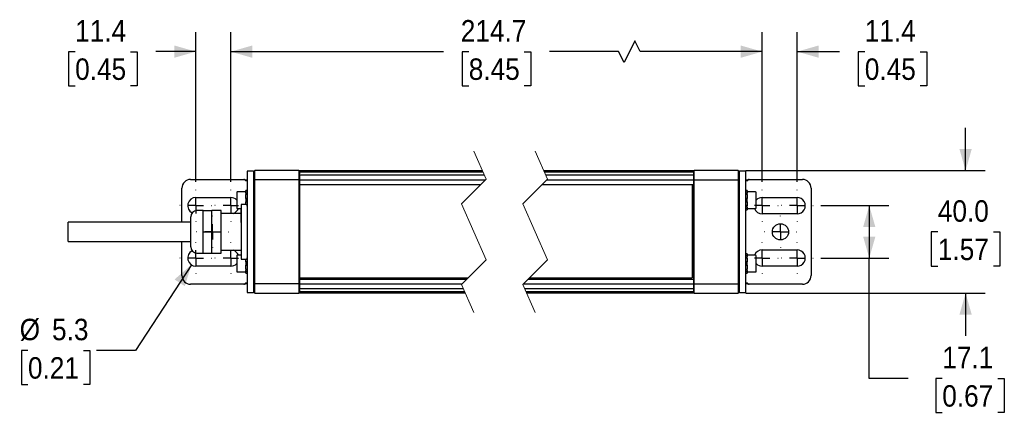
# Model space of a CAD drawing. Header units: millimetres. Extents: x 20 to 864, y 0 to 511.
# Tile 2 of 4: x 120 to 441, y 360 to 488. Entities that reach past the tile are written whole.
import ezdxf

# ---------------------------------------------------------------- set-up
doc = ezdxf.new("R2010")
doc.units = ezdxf.units.MM
doc.header["$LTSCALE"] = 2
for name, pattern in [('SLD-Center', [19.05, 15.24, -1.27, 1.27, -1.27]), ('SLD-Dashed', [5.08, 2.54, 2.54]), ('SLD-Solid', [0])]:
    doc.linetypes.add(name, pattern=pattern)
doc.layers.add('CENTER', color=40, linetype='SLD-Center')
doc.layers.add('DIMENSIONS', color=140, linetype='SLD-Solid', lineweight=25)
doc.styles.add('SLDTEXTSTYLE0', font='GOTHIC.TTF', dxfattribs={"width": 0.913})
doc.dimstyles.new('SLDDIMSTYLE1', dxfattribs={"dimtxt": 7, "dimasz": 7, "dimexe": 0, "dimexo": 0.0625, "dimgap": 1.75, "dimtad": 0, "dimtih": 1, "dimtoh": 1, "dimdec": 1, "dimrnd": 1e-09, "dimzin": 12, "dimdsep": 46, "dimtxsty": 'SLDTEXTSTYLE0', "dimsah": 1, "dimcen": 0.09, "dimadec": 0, "dimazin": 3, "dimtfac": 1, "dimtdec": 1, "dimtofl": 0, "dimtmove": 0, "dimatfit": 3, "dimfxl": 0, "dimfrac": 2, "dimtolj": 1, "dimtzin": 12, "dimarcsym": 0})
doc.dimstyles.new('SLDDIMSTYLE2', dxfattribs={"dimtxt": 7, "dimasz": 7, "dimexe": 0, "dimexo": 0.0625, "dimgap": 1.75, "dimtad": 0, "dimtih": 1, "dimtoh": 1, "dimdec": 1, "dimrnd": 1e-09, "dimzin": 12, "dimdsep": 46, "dimtxsty": 'SLDTEXTSTYLE0', "dimsah": 1, "dimcen": 0.09, "dimadec": 0, "dimazin": 3, "dimtfac": 1, "dimtdec": 1, "dimtmove": 0, "dimatfit": 0, "dimfxl": 0, "dimfrac": 2, "dimtolj": 1, "dimtzin": 12, "dimarcsym": 0})
doc.dimstyles.new('SLDDIMSTYLE4', dxfattribs={"dimtxt": 7, "dimasz": 7, "dimexe": 0, "dimexo": 0.0625, "dimgap": 1.75, "dimtad": 0, "dimtih": 1, "dimtoh": 1, "dimdec": 1, "dimrnd": 1e-09, "dimzin": 4, "dimdsep": 46, "dimtxsty": 'SLDTEXTSTYLE0', "dimsah": 1, "dimcen": 0.09, "dimadec": 0, "dimazin": 1, "dimtfac": 1, "dimtdec": 1, "dimtmove": 0, "dimatfit": 0, "dimfxl": 0, "dimfrac": 2, "dimtolj": 1, "dimtzin": 12, "dimarcsym": 0})
doc.dimstyles.new('SLDDIMSTYLE5', dxfattribs={"dimtxt": 7, "dimasz": 7, "dimexe": 0, "dimexo": 0.0625, "dimgap": 1.75, "dimtad": 0, "dimtih": 1, "dimtoh": 1, "dimdec": 1, "dimrnd": 1e-09, "dimzin": 12, "dimdsep": 46, "dimtxsty": 'SLDTEXTSTYLE0', "dimsah": 1, "dimcen": 0, "dimadec": 0, "dimazin": 3, "dimtfac": 1, "dimtdec": 1, "dimtofl": 0, "dimtmove": 0, "dimatfit": 3, "dimfxl": 0, "dimfrac": 2, "dimtolj": 1, "dimtzin": 12, "dimarcsym": 0})

# ---------------------------------------------------------------- blocks, each defined once
blk = doc.blocks.new('_D_10')
at = {"layer": 'DIMENSIONS'}
for p, q in [((189.04, 435.26), (189.04, 484.16)), ((362.38, 435.26), (362.38, 484.16)), ((320.8, 481.31), (317.3, 474.31)), ((322.55, 477.81), (320.8, 481.31)), ((189.04, 477.81), (258.39, 477.81)), ((266.66, 477.76), (264.53, 477.76)), ((264.53, 477.76), (264.53, 466.65)), ((284.76, 477.76), (286.9, 477.76)), ((286.9, 477.76), (286.9, 466.65)), ((315.55, 477.81), (293.03, 477.81)), ((317.3, 474.31), (315.55, 477.81)), ((362.38, 477.81), (322.55, 477.81)), ((264.53, 466.65), (266.66, 466.65)), ((286.9, 466.65), (284.76, 466.65))]:
    blk.add_line(p, q, dxfattribs=at)
for points in [[(189.04, 477.81), (196.04, 475.81), (196.04, 479.81)], [(362.38, 477.81), (355.38, 479.81), (355.38, 475.81)]]:
    blk.add_solid(points, dxfattribs=at)
at = {"layer": 'DIMENSIONS', "char_height": 7, "attachment_point": 1, "style": 'SLDTEXTSTYLE0'}
for s, insert in [('214.7', (264.07, 488.12)), ('8.45', (266.66, 475.59))]:
    blk.add_mtext(s, dxfattribs=dict(at, insert=insert))
blk = doc.blocks.new('_D_11')
at = {"layer": 'DIMENSIONS'}
for p, q in [((362.38, 435.26), (362.38, 484.16)), ((373.78, 435.26), (373.78, 484.16)), ((362.38, 477.81), (348.38, 477.81)), ((373.78, 477.81), (387.57, 477.81)), ((395.84, 477.76), (393.71, 477.76)), ((393.71, 477.76), (393.71, 466.65)), ((413.94, 477.76), (416.08, 477.76)), ((416.08, 477.76), (416.08, 466.65)), ((393.71, 466.65), (395.84, 466.65)), ((416.08, 466.65), (413.94, 466.65))]:
    blk.add_line(p, q, dxfattribs=at)
for points in [[(362.38, 477.81), (355.38, 479.81), (355.38, 475.81)], [(373.78, 477.81), (380.78, 475.81), (380.78, 479.81)]]:
    blk.add_solid(points, dxfattribs=at)
at = {"layer": 'DIMENSIONS', "char_height": 7, "attachment_point": 1, "style": 'SLDTEXTSTYLE0'}
for s, insert in [('11.4', (395.84, 488.12)), ('0.45', (395.84, 475.59))]:
    blk.add_mtext(s, dxfattribs=dict(at, insert=insert))
blk = doc.blocks.new('_D_12')
at = {"layer": 'DIMENSIONS'}
for p, q in [((428.72, 438.98), (428.72, 452.98)), ((357.05, 438.98), (435.07, 438.98)), ((419.67, 418.93), (417.54, 418.93)), ((417.54, 418.93), (417.54, 407.81)), ((437.77, 418.93), (439.91, 418.93)), ((439.91, 418.93), (439.91, 407.81)), ((417.54, 407.81), (419.67, 407.81)), ((439.91, 407.81), (437.77, 407.81)), ((357.05, 398.98), (435.07, 398.98)), ((428.72, 398.98), (428.72, 384.98))]:
    blk.add_line(p, q, dxfattribs=at)
for points in [[(428.72, 438.98), (430.72, 445.98), (426.72, 445.98)], [(428.72, 398.98), (426.72, 391.98), (430.72, 391.98)]]:
    blk.add_solid(points, dxfattribs=at)
at = {"layer": 'DIMENSIONS', "char_height": 7, "attachment_point": 1, "style": 'SLDTEXTSTYLE0'}
for s, insert in [('40.0', (419.67, 429.29)), ('1.57', (419.67, 416.76))]:
    blk.add_mtext(s, dxfattribs=dict(at, insert=insert))
blk = doc.blocks.new('_D_13')
at = {"layer": 'DIMENSIONS'}
for p, q in [((381.51, 427.53), (403.65, 427.53)), ((397.3, 427.53), (397.3, 410.43)), ((381.51, 410.43), (403.65, 410.43)), ((397.3, 371.15), (397.3, 410.43)), ((410, 371.15), (397.3, 371.15)), ((421.11, 371.09), (418.98, 371.09)), ((418.98, 371.09), (418.98, 359.98)), ((439.22, 371.09), (441.35, 371.09)), ((441.35, 371.09), (441.35, 359.98)), ((418.98, 359.98), (421.11, 359.98)), ((441.35, 359.98), (439.22, 359.98))]:
    blk.add_line(p, q, dxfattribs=at)
for points in [[(397.3, 427.53), (395.3, 420.53), (399.3, 420.53)], [(397.3, 410.43), (399.3, 417.43), (395.3, 417.43)]]:
    blk.add_solid(points, dxfattribs=at)
at = {"layer": 'DIMENSIONS', "char_height": 7, "attachment_point": 1, "style": 'SLDTEXTSTYLE0'}
for s, insert in [('17.1', (421.11, 381.46)), ('0.67', (421.11, 368.92))]:
    blk.add_mtext(s, dxfattribs=dict(at, insert=insert))
blk = doc.blocks.new('_D_14')
at = {"layer": 'DIMENSIONS'}
for p, q in [((177.64, 435.26), (177.64, 484.16)), ((189.04, 435.26), (189.04, 484.16)), ((138.27, 477.76), (136.13, 477.76)), ((136.13, 477.76), (136.13, 466.65)), ((156.37, 477.76), (158.5, 477.76)), ((158.5, 477.76), (158.5, 466.65)), ((177.64, 477.81), (164.64, 477.81)), ((189.04, 477.81), (203.04, 477.81)), ((136.13, 466.65), (138.27, 466.65)), ((158.5, 466.65), (156.37, 466.65))]:
    blk.add_line(p, q, dxfattribs=at)
for points in [[(177.64, 477.81), (170.64, 479.81), (170.64, 475.81)], [(189.04, 477.81), (196.04, 475.81), (196.04, 479.81)]]:
    blk.add_solid(points, dxfattribs=at)
at = {"layer": 'DIMENSIONS', "char_height": 7, "attachment_point": 1, "style": 'SLDTEXTSTYLE0'}
for s, insert in [('11.4', (138.27, 488.12)), ('0.45', (138.27, 475.59))]:
    blk.add_mtext(s, dxfattribs=dict(at, insert=insert))
blk = doc.blocks.new('_D_15')
at = {"layer": 'DIMENSIONS'}
for p, q in [((176.19, 408.21), (157.94, 380.23)), ((122.88, 380.23), (120.74, 380.23)), ((120.74, 380.23), (120.74, 369.12)), ((140.98, 380.23), (143.11, 380.23)), ((143.11, 380.23), (143.11, 369.12)), ((157.94, 380.23), (145.24, 380.23)), ((120.74, 369.12), (122.88, 369.12)), ((143.11, 369.12), (140.98, 369.12))]:
    blk.add_line(p, q, dxfattribs=at)
blk.add_solid([(176.19, 408.21), (170.69, 403.44), (174.04, 401.26)], dxfattribs=at)
at = {"layer": 'DIMENSIONS', "char_height": 7, "attachment_point": 1, "style": 'SLDTEXTSTYLE0'}
for s, insert in [('%%c', (120.18, 390.6)), ('5.3', (130.74, 390.6)), ('0.21', (122.88, 378.06))]:
    blk.add_mtext(s, dxfattribs=dict(at, insert=insert))
blk = doc.blocks.new('SW_CENTERMARKSYMBOL_1')
at = {"layer": 'CENTER', "color": 0}
for p, q in [((0, 5.08), (0, 5.19)), ((-5.08, 0), (-5.19, 0)), ((0, 0), (-2.54, 0)), ((0, 0), (0, 2.54)), ((0, 0), (0, -2.54)), ((0, 0), (2.54, 0)), ((5.08, 0), (5.19, 0)), ((0, -5.08), (0, -5.19))]:
    blk.add_line(p, q, dxfattribs=at)
blk = doc.blocks.new('SW_CENTERMARKSYMBOL_2')
at = {"layer": 'CENTER', "color": 0}
for p, q in [((0, 5.08), (0, 5.19)), ((-5.08, 0), (-5.19, 0)), ((0, 0), (-2.54, 0)), ((0, 0), (0, 2.54)), ((0, 0), (0, -2.54)), ((0, 0), (2.54, 0)), ((5.08, 0), (5.19, 0)), ((0, -5.08), (0, -5.19))]:
    blk.add_line(p, q, dxfattribs=at)
blk = doc.blocks.new('SW_CENTERMARKSYMBOL_3')
at = {"layer": 'CENTER', "color": 0}
for p, q in [((0, 5.08), (0, 5.19)), ((-5.08, 0), (-5.19, 0)), ((0, 0), (-2.54, 0)), ((0, 0), (0, 2.54)), ((0, 0), (0, -2.54)), ((0, 0), (2.54, 0)), ((5.08, 0), (5.19, 0)), ((0, -5.08), (0, -5.19))]:
    blk.add_line(p, q, dxfattribs=at)
blk = doc.blocks.new('SW_CENTERMARKSYMBOL_4')
at = {"layer": 'CENTER', "color": 0}
for p, q in [((0, 5.08), (0, 5.19)), ((-5.08, 0), (-5.19, 0)), ((0, 0), (-2.54, 0)), ((0, 0), (0, 2.54)), ((0, 0), (0, -2.54)), ((0, 0), (2.54, 0)), ((5.08, 0), (5.19, 0)), ((0, -5.08), (0, -5.19))]:
    blk.add_line(p, q, dxfattribs=at)
blk = doc.blocks.new('SW_CENTERMARKSYMBOL_5')
at = {"layer": 'CENTER', "color": 0}
for p, q in [((0, 5.08), (0, 5.19)), ((-5.08, 0), (-5.19, 0)), ((0, 0), (-2.54, 0)), ((0, 0), (0, 2.54)), ((0, 0), (0, -2.54)), ((0, 0), (2.54, 0)), ((5.08, 0), (5.19, 0)), ((0, -5.08), (0, -5.19))]:
    blk.add_line(p, q, dxfattribs=at)
blk = doc.blocks.new('SW_CENTERMARKSYMBOL_6')
at = {"layer": 'CENTER', "color": 0}
for p, q in [((0, 5.08), (0, 5.19)), ((-5.08, 0), (-5.19, 0)), ((0, 0), (-2.54, 0)), ((0, 0), (0, 2.54)), ((0, 0), (0, -2.54)), ((0, 0), (2.54, 0)), ((5.08, 0), (5.19, 0)), ((0, -5.08), (0, -5.19))]:
    blk.add_line(p, q, dxfattribs=at)
blk = doc.blocks.new('SW_CENTERMARKSYMBOL_7')
at = {"layer": 'CENTER', "color": 0}
for p, q in [((0, 5.08), (0, 5.19)), ((-5.08, 0), (-5.19, 0)), ((0, 0), (-2.54, 0)), ((0, 0), (0, 2.54)), ((0, 0), (0, -2.54)), ((0, 0), (2.54, 0)), ((5.08, 0), (5.19, 0)), ((0, -5.08), (0, -5.19))]:
    blk.add_line(p, q, dxfattribs=at)
blk = doc.blocks.new('SW_CENTERMARKSYMBOL_8')
at = {"layer": 'CENTER', "color": 0}
for p, q in [((0, 5.08), (0, 5.19)), ((-5.08, 0), (-5.19, 0)), ((0, 0), (-2.54, 0)), ((0, 0), (0, 2.54)), ((0, 0), (0, -2.54)), ((0, 0), (2.54, 0)), ((5.08, 0), (5.19, 0)), ((0, -5.08), (0, -5.19))]:
    blk.add_line(p, q, dxfattribs=at)
blk = doc.blocks.new('SW_CENTERMARKSYMBOL_9')
at = {"layer": 'CENTER', "color": 0}
for p, q in [((0, 5.08), (0, 5.19)), ((-5.08, 0), (-5.19, 0)), ((0, 0), (-2.54, 0)), ((0, 0), (0, 2.54)), ((0, 0), (0, -2.54)), ((0, 0), (2.54, 0)), ((5.08, 0), (5.19, 0)), ((0, -5.08), (0, -5.19))]:
    blk.add_line(p, q, dxfattribs=at)
blk = doc.blocks.new('SW_CENTERMARKSYMBOL_10')
at = {"layer": 'CENTER', "color": 0}
for p, q in [((0, 5.08), (0, 5.19)), ((-5.08, 0), (-5.19, 0)), ((0, 0), (-2.54, 0)), ((0, 0), (0, 2.54)), ((0, 0), (0, -2.54)), ((0, 0), (2.54, 0)), ((5.08, 0), (5.19, 0)), ((0, -5.08), (0, -5.19))]:
    blk.add_line(p, q, dxfattribs=at)

msp = doc.modelspace()

# ---------------------------------------------------------------- linework, layer by layer
at = {"color": 7, "linetype": 'SLD-Dashed', "lineweight": 18}
for p, q in [((268.3, 445.29), (272.3, 436.14)), ((288.3, 445.29), (292.3, 436.14)), ((272.3, 436.14), (264.3, 428.14)), ((292.3, 436.14), (284.3, 428.14)), ((264.3, 428.14), (272.3, 409.83)), ((284.3, 428.14), (292.3, 409.83)), ((272.3, 409.83), (264.3, 401.83)), ((292.3, 409.83), (284.3, 401.83)), ((264.3, 401.83), (268.3, 392.67)), ((284.3, 401.83), (288.3, 392.67))]:
    msp.add_line(p, q, dxfattribs=at)
for p, q in [((196.41, 438.78), (194.41, 438.78)), ((194.41, 438.78), (194.41, 438.5)), ((194.41, 438.5), (194.41, 433.11)), ((196.91, 438.98), (196.41, 438.48)), ((196.41, 438.78), (196.41, 438.5)), ((196.41, 438.5), (196.41, 438.48)), ((196.41, 438.48), (196.41, 437.26)), ((196.41, 437.26), (196.41, 437.18)), ((196.41, 437.18), (196.41, 435.62)), ((211.21, 438.98), (196.91, 438.98)), ((196.91, 437.72), (196.91, 438.98)), ((196.91, 437.66), (196.91, 437.72)), ((196.91, 436.1), (196.91, 437.66)), ((211.41, 438.78), (211.21, 438.98)), ((211.21, 438.98), (211.21, 437.72)), ((211.21, 437.72), (211.21, 437.66)), ((211.21, 437.66), (211.21, 436.1)), ((271.08, 438.94), (211.41, 438.94)), ((211.41, 438.94), (211.41, 438.85)), ((211.41, 438.94), (211.41, 438.94)), ((211.41, 438.85), (211.41, 438.63)), ((211.41, 438.41), (211.41, 438.63)), ((271.31, 438.41), (211.41, 438.41)), ((211.41, 438.41), (211.41, 438.4)), ((211.41, 438.4), (211.41, 438.16)), ((211.41, 438.16), (211.41, 437.93)), ((211.41, 437.93), (211.41, 437.9)), ((211.41, 437.54), (211.41, 437.9)), ((211.41, 437.46), (211.41, 437.54)), ((271.72, 437.46), (211.41, 437.46)), ((211.41, 437.46), (211.41, 437.45)), ((211.41, 437.46), (211.41, 437.46)), ((211.41, 437.45), (211.41, 435.99)), ((340.01, 438.94), (291.08, 438.94)), ((340.01, 438.41), (291.31, 438.41)), ((340.01, 437.46), (291.72, 437.46)), ((340.21, 438.98), (340.01, 438.78)), ((340.01, 438.94), (340.01, 438.85)), ((340.01, 438.94), (340.01, 438.94)), ((340.01, 438.85), (340.01, 438.63)), ((340.01, 438.63), (340.01, 438.41)), ((340.01, 438.41), (340.01, 438.4)), ((340.01, 438.4), (340.01, 438.16)), ((340.01, 438.16), (340.01, 437.93)), ((340.01, 437.93), (340.01, 437.9)), ((340.01, 437.9), (340.01, 437.54)), ((340.01, 437.54), (340.01, 437.46)), ((340.01, 437.46), (340.01, 437.45)), ((340.01, 437.46), (340.01, 437.46)), ((340.01, 437.45), (340.01, 435.99)), ((354.51, 438.98), (340.21, 438.98)), ((340.21, 437.72), (340.21, 438.98)), ((340.21, 437.66), (340.21, 437.72)), ((340.21, 436.1), (340.21, 437.66)), ((355.01, 438.48), (354.51, 438.98)), ((354.51, 438.98), (354.51, 437.72)), ((354.51, 437.72), (354.51, 437.66)), ((354.51, 437.66), (354.51, 436.1)), ((357.01, 438.78), (355.01, 438.78)), ((355.01, 438.5), (355.01, 438.78)), ((355.01, 438.48), (355.01, 438.5)), ((355.01, 437.26), (355.01, 438.48)), ((355.01, 437.18), (355.01, 437.26)), ((355.01, 435.62), (355.01, 437.18)), ((357.01, 438.5), (357.01, 438.78)), ((357.01, 433.11), (357.01, 438.5)), ((175.93, 436.08), (193.26, 436.08)), ((194.05, 435.91), (194.41, 435.8)), ((196.91, 435.98), (196.41, 435.48)), ((196.41, 435.62), (196.41, 435.48)), ((196.41, 435.48), (196.41, 435.28)), ((196.41, 435.28), (196.41, 402.68)), ((196.91, 435.98), (196.91, 436.1)), ((196.91, 435.28), (196.91, 435.98)), ((211.21, 435.98), (196.91, 435.98)), ((196.91, 402.68), (196.91, 435.28)), ((211.21, 436.1), (211.21, 435.98)), ((211.21, 435.98), (211.21, 435.28)), ((211.41, 435.78), (211.21, 435.98)), ((211.21, 435.28), (211.21, 402.68)), ((211.41, 435.99), (211.41, 435.98)), ((211.41, 435.98), (272.15, 435.98)), ((211.41, 435.98), (211.41, 435.28)), ((211.41, 435.28), (211.41, 434.73)), ((211.41, 434.73), (211.41, 434.49)), ((211.41, 434.48), (211.41, 434.49)), ((211.41, 434.48), (211.41, 403.98)), ((211.41, 434.48), (270.65, 434.48)), ((290.65, 434.48), (339.51, 434.48)), ((292.15, 435.98), (340.01, 435.98)), ((339.51, 434.48), (339.51, 403.98)), ((339.51, 434.48), (340.01, 434.48)), ((340.01, 435.99), (340.01, 435.98)), ((340.01, 435.98), (340.01, 435.28)), ((340.01, 435.78), (340.21, 435.98)), ((340.01, 435.28), (340.01, 434.73)), ((340.01, 434.73), (340.01, 434.49)), ((340.01, 434.49), (340.01, 403.48)), ((340.21, 435.98), (340.21, 436.1)), ((340.21, 435.98), (354.51, 435.98)), ((340.21, 435.28), (340.21, 435.98)), ((340.21, 402.68), (340.21, 435.28)), ((354.51, 436.1), (354.51, 435.98)), ((354.51, 435.98), (354.51, 435.28)), ((354.51, 435.98), (355.01, 435.48)), ((354.51, 435.28), (354.51, 402.68)), ((355.01, 435.48), (355.01, 435.62)), ((355.01, 435.28), (355.01, 435.48)), ((355.01, 402.68), (355.01, 435.28)), ((357.07, 435.81), (357.37, 435.91)), ((358.17, 436.08), (375.49, 436.08)), ((173.08, 422.18), (173.08, 433.23)), ((190.96, 431.77), (190.96, 426.87)), ((193.96, 432.07), (191.26, 432.07)), ((194.41, 432.51), (193.96, 432.51)), ((193.96, 432.02), (193.96, 432.51)), ((193.96, 432.02), (194.41, 432.02)), ((193.96, 431.61), (193.96, 432.02)), ((193.96, 431.61), (193.96, 431.13)), ((194.41, 431.13), (193.96, 431.13)), ((193.96, 429.96), (193.96, 431.13)), ((194.41, 433.11), (194.41, 430.39)), ((194.41, 430.39), (194.41, 407.57)), ((339.51, 432.48), (340.01, 432.48)), ((339.51, 430.48), (340.01, 430.48)), ((357.01, 430.39), (357.01, 433.11)), ((357.46, 432.51), (357.01, 432.51)), ((357.01, 432.02), (357.46, 432.02)), ((357.46, 431.13), (357.01, 431.13)), ((357.01, 407.57), (357.01, 430.39)), ((357.46, 432.51), (357.46, 432.02)), ((360.16, 432.07), (357.46, 432.07)), ((357.46, 432.02), (357.46, 431.61)), ((357.46, 431.13), (357.46, 431.61)), ((357.46, 431.13), (357.46, 429.96)), ((360.46, 426.87), (360.46, 431.77)), ((378.34, 433.23), (378.34, 404.73)), ((177.64, 430.18), (189.04, 430.18)), ((192.41, 427.89), (192.41, 427.53)), ((192.41, 427.53), (192.41, 426.29)), ((194.4, 427.9), (192.42, 427.9)), ((193.96, 429.96), (194.41, 429.96)), ((193.96, 429.86), (193.96, 429.96)), ((193.96, 429.81), (193.96, 428.83)), ((193.96, 428.69), (193.96, 428.79)), ((194.41, 428.69), (193.96, 428.69)), ((193.96, 427.9), (193.96, 428.69)), ((357.01, 429.96), (357.46, 429.96)), ((357.46, 428.69), (357.01, 428.69)), ((357.01, 427.52), (357.46, 427.52)), ((357.46, 429.96), (357.46, 429.86)), ((357.46, 428.83), (357.46, 429.81)), ((357.46, 428.79), (357.46, 428.69)), ((357.46, 428.69), (357.46, 427.52)), ((357.46, 427.04), (357.46, 427.52)), ((362.38, 430.18), (373.78, 430.18)), ((180.01, 425.91), (178.01, 425.91)), ((180.01, 422.44), (180.01, 425.91)), ((180.01, 425.91), (182.91, 425.91)), ((185.91, 425.98), (182.91, 425.98)), ((182.91, 425.91), (182.91, 425.98)), ((182.91, 423.31), (182.91, 425.91)), ((185.91, 411.98), (185.91, 425.98)), ((192.41, 424.98), (185.91, 424.98)), ((191.26, 426.57), (192.41, 426.57)), ((192.41, 426.29), (192.41, 422.03)), ((192.42, 422.03), (192.42, 426.3)), ((194.4, 426.3), (194.4, 422.03)), ((357.46, 426.62), (357.01, 426.62)), ((357.01, 426.13), (357.46, 426.13)), ((357.46, 427.04), (357.46, 426.62)), ((357.46, 426.62), (357.46, 426.13)), ((357.46, 426.57), (360.16, 426.57)), ((373.78, 424.88), (362.38, 424.88)), ((176.01, 422.18), (136.01, 422.18)), ((136.01, 415.78), (136.01, 422.18)), ((176.01, 414.05), (176.01, 423.91)), ((180.01, 418.98), (180.01, 422.44)), ((182.91, 421.58), (182.91, 423.31)), ((182.91, 418.98), (182.91, 421.58)), ((192.41, 422.03), (192.41, 418.61)), ((180.01, 418.98), (182.91, 418.98)), ((180.01, 415.52), (180.01, 418.98)), ((182.91, 416.38), (182.91, 418.98)), ((192.41, 418.61), (192.41, 413.48)), ((136.01, 415.78), (176.01, 415.78)), ((173.08, 404.73), (173.08, 415.78)), ((180.01, 412.05), (180.01, 415.52)), ((182.91, 414.65), (182.91, 416.38)), ((182.91, 412.05), (182.91, 414.65)), ((178.01, 412.05), (180.01, 412.05)), ((180.01, 412.05), (182.91, 412.05)), ((182.91, 411.98), (182.91, 412.05)), ((182.91, 411.98), (185.91, 411.98)), ((185.91, 412.98), (192.41, 412.98)), ((192.41, 411.39), (191.26, 411.39)), ((192.41, 413.48), (192.41, 411.3)), ((192.41, 411.3), (192.41, 410.07)), ((357.46, 411.83), (357.01, 411.83)), ((357.01, 411.34), (357.46, 411.34)), ((357.46, 411.83), (357.46, 411.34)), ((360.16, 411.39), (357.46, 411.39)), ((357.46, 411.34), (357.46, 410.93)), ((362.38, 413.08), (373.78, 413.08)), ((190.96, 411.09), (190.96, 406.19)), ((192.42, 410.06), (194.4, 410.06)), ((193.96, 409.27), (193.96, 410.06)), ((193.96, 409.27), (194.41, 409.27)), ((193.96, 409.18), (193.96, 409.27)), ((193.96, 409.13), (193.96, 408.15)), ((193.96, 408), (193.96, 408.1)), ((194.41, 408), (193.96, 408)), ((193.96, 406.83), (193.96, 408)), ((357.46, 410.44), (357.01, 410.44)), ((357.01, 409.27), (357.46, 409.27)), ((357.46, 408), (357.01, 408)), ((357.46, 410.44), (357.46, 410.93)), ((357.46, 410.44), (357.46, 409.27)), ((357.46, 409.27), (357.46, 409.18)), ((357.46, 408.15), (357.46, 409.13)), ((357.46, 408.1), (357.46, 408)), ((357.46, 408), (357.46, 406.83)), ((360.46, 406.19), (360.46, 411.09)), ((189.04, 407.78), (177.64, 407.78)), ((191.26, 405.89), (193.96, 405.89)), ((193.96, 406.83), (194.41, 406.83)), ((193.96, 406.83), (193.96, 406.35)), ((193.96, 405.94), (193.96, 406.35)), ((194.41, 405.94), (193.96, 405.94)), ((193.96, 405.45), (193.96, 405.94)), ((193.96, 405.45), (194.41, 405.45)), ((194.41, 407.57), (194.41, 404.86)), ((194.41, 404.86), (194.41, 399.46)), ((339.51, 407.48), (340.01, 407.48)), ((339.51, 405.48), (340.01, 405.48)), ((357.01, 404.86), (357.01, 407.57)), ((357.01, 406.83), (357.46, 406.83)), ((357.46, 405.94), (357.01, 405.94)), ((357.01, 405.45), (357.46, 405.45)), ((357.01, 399.46), (357.01, 404.86)), ((357.46, 406.35), (357.46, 406.83)), ((357.46, 406.35), (357.46, 405.94)), ((357.46, 405.94), (357.46, 405.45)), ((357.46, 405.89), (360.16, 405.89)), ((373.78, 407.78), (362.38, 407.78)), ((193.26, 401.88), (175.93, 401.88)), ((194.41, 402.17), (194.05, 402.05)), ((196.41, 402.68), (196.41, 402.48)), ((196.91, 401.98), (196.41, 402.48)), ((196.41, 402.48), (196.41, 402.34)), ((196.41, 402.34), (196.41, 400.78)), ((196.91, 401.98), (196.91, 402.68)), ((211.21, 401.98), (196.91, 401.98)), ((196.91, 401.86), (196.91, 401.98)), ((196.91, 400.3), (196.91, 401.86)), ((211.21, 402.68), (211.21, 401.98)), ((211.41, 402.18), (211.21, 401.98)), ((211.21, 401.98), (211.21, 401.86)), ((211.21, 401.86), (211.21, 400.3)), ((211.41, 403.98), (266.46, 403.98)), ((211.41, 403.48), (211.41, 403.98)), ((211.41, 403.48), (265.96, 403.48)), ((211.41, 403.48), (211.41, 403.23)), ((211.41, 403.23), (211.41, 402.68)), ((211.41, 402.68), (211.41, 401.98)), ((211.41, 401.98), (264.46, 401.98)), ((211.41, 401.98), (211.41, 401.97)), ((211.41, 401.97), (211.41, 400.51)), ((284.46, 401.98), (340.01, 401.98)), ((285.96, 403.48), (340.01, 403.48)), ((286.46, 403.98), (339.51, 403.98)), ((340.01, 403.48), (340.01, 403.23)), ((340.01, 403.23), (340.01, 402.68)), ((340.01, 402.68), (340.01, 401.98)), ((340.01, 402.18), (340.21, 401.98)), ((340.01, 401.98), (340.01, 401.97)), ((340.01, 401.97), (340.01, 400.51)), ((340.21, 401.98), (340.21, 402.68)), ((340.21, 401.98), (354.51, 401.98)), ((340.21, 401.86), (340.21, 401.98)), ((340.21, 400.3), (340.21, 401.86)), ((354.51, 402.68), (354.51, 401.98)), ((354.51, 401.98), (355.01, 402.48)), ((354.51, 401.98), (354.51, 401.86)), ((354.51, 401.86), (354.51, 400.3)), ((355.01, 402.48), (355.01, 402.68)), ((355.01, 402.34), (355.01, 402.48)), ((355.01, 400.78), (355.01, 402.34)), ((357.37, 402.05), (357.07, 402.15)), ((375.49, 401.88), (358.17, 401.88)), ((194.41, 399.46), (194.41, 399.18)), ((194.41, 399.18), (196.41, 399.18)), ((196.41, 400.78), (196.41, 400.71)), ((196.41, 400.71), (196.41, 399.48)), ((196.41, 399.48), (196.91, 398.98)), ((196.41, 399.48), (196.41, 399.46)), ((196.41, 399.46), (196.41, 399.18)), ((196.91, 400.24), (196.91, 400.3)), ((196.91, 398.98), (196.91, 400.24)), ((196.91, 398.98), (211.21, 398.98)), ((211.21, 400.3), (211.21, 400.24)), ((211.21, 400.24), (211.21, 398.98)), ((211.21, 398.98), (211.41, 399.18)), ((211.41, 400.51), (211.41, 400.5)), ((211.41, 400.5), (264.88, 400.5)), ((211.41, 400.5), (211.41, 400.5)), ((211.41, 400.42), (211.41, 400.5)), ((211.41, 400.06), (211.41, 400.42)), ((211.41, 400.06), (211.41, 400.03)), ((211.41, 400.03), (211.41, 399.8)), ((211.41, 399.8), (211.41, 399.56)), ((211.41, 399.56), (211.41, 399.55)), ((211.41, 399.55), (265.3, 399.55)), ((211.41, 399.34), (211.41, 399.55)), ((211.41, 399.34), (211.41, 399.11)), ((211.41, 399.11), (211.41, 399.02)), ((211.41, 399.02), (265.53, 399.02)), ((211.41, 399.02), (211.41, 399.02)), ((284.88, 400.5), (340.01, 400.5)), ((285.3, 399.55), (340.01, 399.55)), ((285.53, 399.02), (340.01, 399.02)), ((340.01, 400.51), (340.01, 400.5)), ((340.01, 400.5), (340.01, 400.5)), ((340.01, 400.5), (340.01, 400.42)), ((340.01, 400.42), (340.01, 400.06)), ((340.01, 400.06), (340.01, 400.03)), ((340.01, 400.03), (340.01, 399.8)), ((340.01, 399.8), (340.01, 399.56)), ((340.01, 399.56), (340.01, 399.55)), ((340.01, 399.55), (340.01, 399.34)), ((340.01, 399.34), (340.01, 399.11)), ((340.01, 399.18), (340.21, 398.98)), ((340.01, 399.11), (340.01, 399.02)), ((340.01, 399.02), (340.01, 399.02)), ((340.21, 400.24), (340.21, 400.3)), ((340.21, 398.98), (340.21, 400.24)), ((340.21, 398.98), (354.51, 398.98)), ((354.51, 400.3), (354.51, 400.24)), ((354.51, 400.24), (354.51, 398.98)), ((354.51, 398.98), (355.01, 399.48)), ((355.01, 400.71), (355.01, 400.78)), ((355.01, 399.48), (355.01, 400.71)), ((355.01, 399.46), (355.01, 399.48)), ((355.01, 399.18), (355.01, 399.46)), ((355.01, 399.18), (357.01, 399.18)), ((357.01, 399.18), (357.01, 399.46))]:
    msp.add_line(p, q)
msp.add_circle((368.34, 418.98), 2.65)
for centre, radius, start, end in [((175.93, 433.23), 2.85, 90, 179.9999), ((193.26, 435.08), 1, 81.0768, 89.9998), ((358.17, 435.08), 1, 90.0002, 98.9232), ((375.49, 433.23), 2.85, 0.0001, 90.0001), ((191.26, 431.77), 0.3, 89.9992, 180.0011), ((360.16, 431.77), 0.3, 0.0013, 89.9998), ((177.64, 427.53), 2.65, 89.9999, 243.3986), ((189.04, 427.53), 2.65, 43.4837, 90.0001), ((192.42, 427.89), 0.01, 90, 180.0107), ((194.4, 427.89), 0.01, 359.9893, 90), ((362.38, 427.53), 2.65, 90, 136.5164), ((373.78, 427.53), 2.65, 269.9998, 90.0002), ((178.01, 423.91), 2, 90.0001, 180), ((189.04, 427.53), 2.65, 285.7901, 338.798), ((191.26, 426.87), 0.3, 179.9989, 270.0006), ((362.38, 427.53), 2.65, 201.2023, 269.9999), ((360.16, 426.87), 0.3, 270.0004, 359.9986), ((177.64, 410.43), 2.65, 116.6014, 270.0001), ((178.01, 414.05), 2, 180, 269.9999), ((189.04, 410.43), 2.65, 21.2019, 74.2099), ((191.26, 411.09), 0.3, 89.9994, 180.0011), ((362.38, 410.43), 2.65, 90.0003, 158.7975), ((360.16, 411.09), 0.3, 0.0014, 89.9996), ((373.78, 410.43), 2.65, 269.9998, 90.0002), ((189.04, 410.43), 2.65, 269.9998, 316.5164), ((192.42, 410.07), 0.01, 179.9893, 270), ((194.4, 410.07), 0.01, 270, 0.0107), ((362.38, 410.43), 2.65, 223.4835, 270.0001), ((175.93, 404.73), 2.85, 180.0001, 270), ((191.26, 406.19), 0.3, 179.9989, 270.0008), ((360.16, 406.19), 0.3, 270.0002, 359.9987), ((375.49, 404.73), 2.85, 269.9999, 359.9999), ((193.26, 402.88), 1, 270.0002, 278.9232), ((358.17, 402.88), 1, 261.0768, 269.9998)]:
    msp.add_arc(centre, radius, start, end)
for points, knots in [([(193.62, 435.91), (193.61, 435.93), (193.57, 435.97), (193.51, 436.02), (193.46, 436.05), (193.43, 436.06), (193.41, 436.07)], [0, 0, 0, 0, 0.315827, 0.593105, 0.834403, 1, 1, 1, 1]), ([(193.41, 436.07), (193.5, 436.06), (193.65, 436.04), (193.83, 435.99), (193.96, 435.95), (194.03, 435.92), (194.05, 435.91)], [0, 0, 0, 0, 0.413547, 0.666879, 0.866244, 1, 1, 1, 1]), ([(194.4, 435.98), (194.38, 435.89), (194.37, 435.76), (194.27, 435.62), (194.14, 435.57), (193.99, 435.6), (193.8, 435.71), (193.69, 435.83), (193.62, 435.91)], [0, 0, 0, 0, 0.222437, 0.339476, 0.4452, 0.570523, 0.728261, 1, 1, 1, 1]), ([(194.41, 436.08), (194.41, 436.07), (194.41, 436.06), (194.4, 436.03), (194.4, 436), (194.4, 435.99), (194.4, 435.98)], [0, 0, 0, 0, 0.185571, 0.45153, 0.754867, 1, 1, 1, 1]), ([(357.03, 435.98), (357.02, 435.99), (357.02, 436.01), (357.02, 436.05), (357.01, 436.07), (357.01, 436.08), (357.01, 436.08)], [0, 0, 0, 0, 0.397303, 0.688657, 0.911921, 1, 1, 1, 1]), ([(357.8, 435.91), (357.73, 435.83), (357.62, 435.7), (357.43, 435.6), (357.28, 435.57), (357.15, 435.62), (357.06, 435.77), (357.04, 435.89), (357.03, 435.98)], [0, 0, 0, 0, 0.277978, 0.434205, 0.558366, 0.663204, 0.780017, 1, 1, 1, 1]), ([(357.37, 435.91), (357.42, 435.93), (357.51, 435.97), (357.67, 436.01), (357.84, 436.05), (357.95, 436.06), (358.01, 436.07)], [0, 0, 0, 0, 0.234883, 0.466239, 0.731139, 1, 1, 1, 1]), ([(358.01, 436.07), (357.99, 436.06), (357.94, 436.04), (357.88, 436), (357.83, 435.95), (357.81, 435.92), (357.8, 435.91)], [0, 0, 0, 0, 0.287555, 0.56221, 0.815464, 1, 1, 1, 1]), ([(193.41, 401.89), (193.44, 401.9), (193.48, 401.92), (193.54, 401.96), (193.59, 402.01), (193.61, 402.04), (193.62, 402.05)], [0, 0, 0, 0, 0.287548, 0.56222, 0.815468, 1, 1, 1, 1]), ([(194.05, 402.05), (194, 402.03), (193.91, 401.99), (193.75, 401.95), (193.59, 401.91), (193.47, 401.9), (193.41, 401.89)], [0, 0, 0, 0, 0.234881, 0.466245, 0.731131, 1, 1, 1, 1]), ([(193.62, 402.05), (193.69, 402.13), (193.8, 402.26), (193.99, 402.36), (194.14, 402.39), (194.27, 402.34), (194.37, 402.2), (194.39, 402.07), (194.4, 401.98)], [0, 0, 0, 0, 0.277979, 0.434207, 0.558362, 0.6632, 0.780018, 1, 1, 1, 1]), ([(194.4, 401.98), (194.4, 401.97), (194.4, 401.95), (194.41, 401.92), (194.41, 401.89), (194.41, 401.88), (194.41, 401.88)], [0, 0, 0, 0, 0.397299, 0.68865, 0.911922, 1, 1, 1, 1]), ([(357.01, 401.88), (357.01, 401.89), (357.02, 401.9), (357.02, 401.93), (357.02, 401.96), (357.02, 401.98), (357.03, 401.98)], [0, 0, 0, 0, 0.185563, 0.451533, 0.754864, 1, 1, 1, 1]), ([(357.03, 401.98), (357.04, 402.07), (357.06, 402.2), (357.16, 402.34), (357.29, 402.39), (357.44, 402.36), (357.62, 402.26), (357.73, 402.13), (357.8, 402.05)], [0, 0, 0, 0, 0.222437, 0.339479, 0.445203, 0.570525, 0.728257, 1, 1, 1, 1]), ([(358.01, 401.89), (357.92, 401.9), (357.77, 401.92), (357.59, 401.97), (357.47, 402.01), (357.4, 402.04), (357.37, 402.05)], [0, 0, 0, 0, 0.41354, 0.666886, 0.866242, 1, 1, 1, 1]), ([(357.8, 402.05), (357.82, 402.03), (357.85, 401.99), (357.91, 401.94), (357.96, 401.91), (358, 401.9), (358.01, 401.89)], [0, 0, 0, 0, 0.315816, 0.593121, 0.834425, 1, 1, 1, 1])]:
    msp.add_open_spline(points, degree=3, knots=knots)

# ---------------------------------------------------------------- block references
at = {"layer": 'CENTER'}
for name, p in [('SW_CENTERMARKSYMBOL_5', (177.64, 427.53)), ('SW_CENTERMARKSYMBOL_6', (189.04, 427.53)), ('SW_CENTERMARKSYMBOL_8', (362.38, 427.53)), ('SW_CENTERMARKSYMBOL_7', (373.78, 427.53)), ('SW_CENTERMARKSYMBOL_1', (183.08, 418.98)), ('SW_CENTERMARKSYMBOL_2', (368.34, 418.98)), ('SW_CENTERMARKSYMBOL_4', (177.64, 410.43)), ('SW_CENTERMARKSYMBOL_3', (189.04, 410.43)), ('SW_CENTERMARKSYMBOL_9', (362.38, 410.43)), ('SW_CENTERMARKSYMBOL_10', (373.78, 410.43))]:
    msp.add_blockref(name, p, dxfattribs=at)

# ---------------------------------------------------------------- dimensions: what is measured, and where the dimension line sits
at = {"layer": 'DIMENSIONS'}
dim = msp.add_linear_dim(base=(362.38, 477.81), p1=(189.04, 432.72), p2=(362.38, 432.72), text='214.7', dimstyle='SLDDIMSTYLE1', dxfattribs=at)
dim.commit()
dim.dimension.update_dxf_attribs({"geometry": '_D_10', "text_midpoint": (275.71, 477.81), "dimtype": 160})
for base, p1, p2, picture, middle in [((189.04, 477.81), (177.64, 432.72), (189.04, 432.72), '_D_14', (147.32, 477.81)), ((373.78, 477.81), (362.38, 432.72), (373.78, 432.72), '_D_11', (404.89, 477.81))]:
    dim = msp.add_linear_dim(base=base, p1=p1, p2=p2, dimstyle='SLDDIMSTYLE2', dxfattribs=at)
    dim.commit()
    dim.dimension.update_dxf_attribs({"geometry": picture, "text_midpoint": middle, "dimtype": 160})
for base, p1, p2, dimstyle, picture, middle in [((428.72, 398.98), (354.51, 438.98), (354.51, 398.98), 'SLDDIMSTYLE4', '_D_12', (428.72, 418.98)), ((397.3, 410.43), (378.97, 427.53), (378.97, 410.43), 'SLDDIMSTYLE1', '_D_13', (397.3, 371.15))]:
    dim = msp.add_linear_dim(base=base, p1=p1, p2=p2, angle=90, dimstyle=dimstyle, dxfattribs=at)
    dim.commit()
    dim.dimension.update_dxf_attribs({"geometry": picture, "text_midpoint": middle, "dimtype": 160})
dim = msp.add_diameter_dim_2p(p1=(179.09, 412.65), p2=(176.19, 408.21), dimstyle='SLDDIMSTYLE5', dxfattribs=at)
dim.commit()
dim.dimension.update_dxf_attribs({"geometry": '_D_15', "text_midpoint": (131.93, 380.23), "dimtype": 163})

doc.saveas('drawing.dxf')
